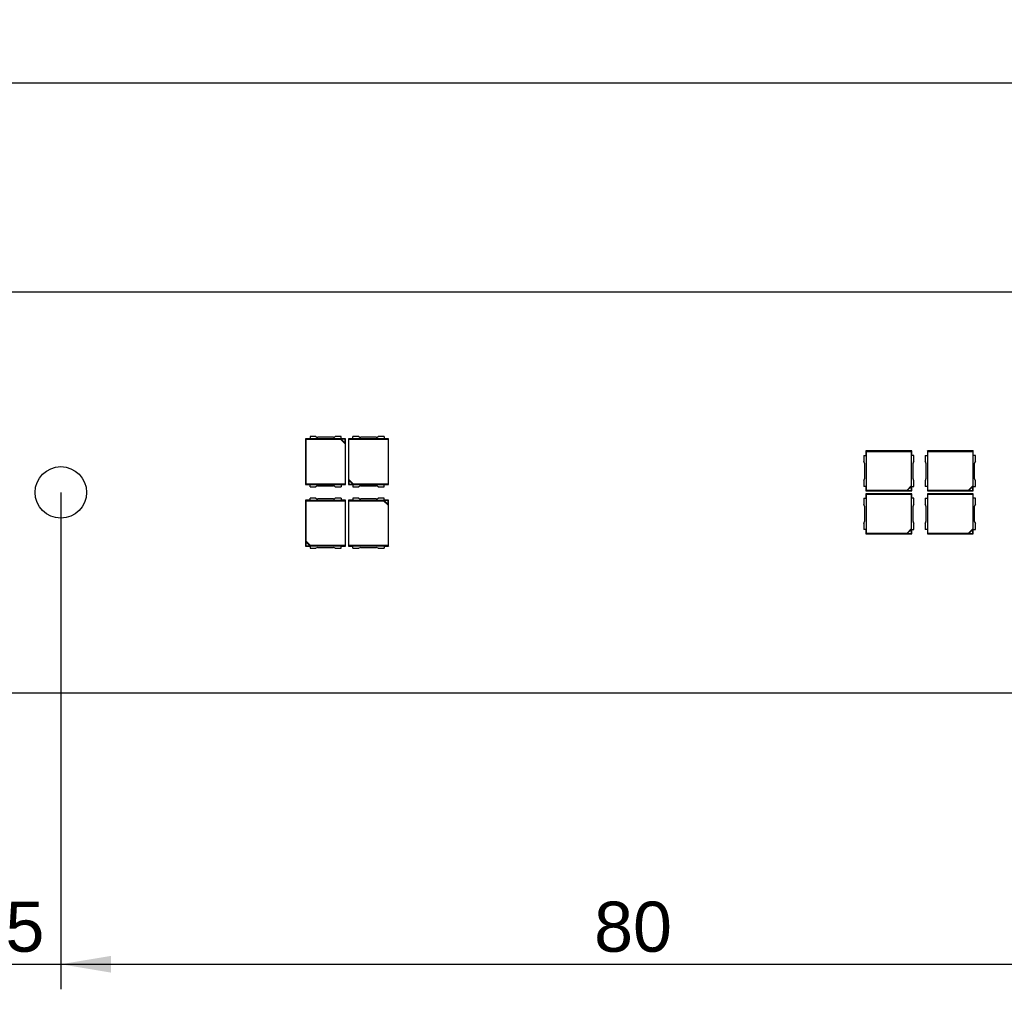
# Model space of a CAD drawing. Header units: millimetres. Extents: x 35 to 1170, y 11 to 451.
# Tile 17 of 19: x 1032 to 1101, y 294 to 362. Entities that reach past the tile are written whole.
import ezdxf
from ezdxf.enums import TextEntityAlignment as Align

# ---------------------------------------------------------------- set-up
doc = ezdxf.new("R2010")
doc.units = ezdxf.units.MM
doc.layers.add('Default', color=7, linetype='Continuous')
doc.layers.add('LINLED_1120X28MM', color=7, linetype='Continuous')
doc.styles.add('SEACAD_Arial', font='arial.ttf')
doc.dimstyles.new('ISO', dxfattribs={"dimtxt": 3.5, "dimasz": 3.5, "dimexe": 1.75, "dimexo": 0, "dimgap": 0.875, "dimtad": 1, "dimtxsty": 'SEACAD_Arial', "dimblk1": '_SE_FILLED', "dimblk2": '_SE_FILLED', "dimsah": 1, "dimcen": 1.75, "dimadec": 0, "dimazin": 0, "dimtfac": 0.5, "dimtdec": 3, "dimtmove": 0, "dimatfit": 3, "dimfxl": 1, "dimarcsym": 0})

# ---------------------------------------------------------------- blocks, each defined once
blk = doc.blocks.new('SE')
at = {"layer": 'LINLED_1120X28MM', "color": 7, "linetype": 'Continuous'}
for p, q in [((1151.349, 342.55), (38.349, 342.55)), ((1052.259, 332.3), (1051.949, 332.3)), ((1051.949, 332.3), (1051.983, 332.266)), ((1051.949, 332.3), (1051.949, 329.1)), ((1052.676, 332.45), (1052.259, 332.45)), ((1052.259, 332.45), (1052.259, 332.287)), ((1053.89, 332.4), (1052.808, 332.4)), ((1054.439, 332.45), (1054.022, 332.45)), ((1054.439, 332.287), (1054.439, 332.45)), ((1054.749, 332.3), (1054.439, 332.3)), ((1054.725, 332.277), (1054.749, 332.3)), ((1054.749, 329.1), (1054.749, 332.3)), ((1054.983, 332.266), (1054.949, 332.3)), ((1054.949, 332.3), (1054.949, 329.1)), ((1055.259, 332.3), (1054.949, 332.3)), ((1055.259, 332.287), (1055.259, 332.45)), ((1055.676, 332.45), (1055.259, 332.45)), ((1056.89, 332.4), (1055.808, 332.4)), ((1057.439, 332.45), (1057.022, 332.45)), ((1057.439, 332.45), (1057.439, 332.287)), ((1057.749, 332.3), (1057.439, 332.3)), ((1057.715, 332.266), (1057.749, 332.3)), ((1057.749, 329.1), (1057.749, 332.3)), ((1051.983, 332.266), (1054.4, 332.266)), ((1051.983, 329.134), (1051.983, 332.266)), ((1054.439, 332.287), (1052.259, 332.287)), ((1054.4, 332.266), (1054.444, 332.277)), ((1054.4, 332.266), (1054.715, 331.951)), ((1054.725, 332.277), (1054.444, 332.277)), ((1054.444, 332.277), (1054.725, 331.996)), ((1054.725, 331.996), (1054.715, 331.951)), ((1054.715, 331.951), (1054.715, 329.134)), ((1054.725, 331.996), (1054.725, 332.277)), ((1054.983, 329.449), (1054.983, 332.266)), ((1054.983, 332.266), (1057.715, 332.266)), ((1057.439, 332.287), (1055.259, 332.287)), ((1057.715, 332.266), (1057.715, 329.134)), ((1090.949, 331.14), (1091.112, 331.14)), ((1090.949, 331.14), (1090.949, 330.723)), ((1091.133, 331.416), (1091.099, 331.45)), ((1091.099, 331.45), (1091.099, 331.14)), ((1094.299, 331.45), (1091.099, 331.45)), ((1091.112, 331.14), (1091.112, 328.96)), ((1091.133, 328.684), (1091.133, 331.416)), ((1091.133, 331.416), (1094.265, 331.416)), ((1094.299, 331.45), (1094.265, 331.416)), ((1094.265, 331.416), (1094.265, 328.999)), ((1094.286, 328.96), (1094.286, 331.14)), ((1094.449, 331.14), (1094.286, 331.14)), ((1094.299, 331.14), (1094.299, 331.45)), ((1094.449, 330.723), (1094.449, 331.14)), ((1095.249, 331.14), (1095.412, 331.14)), ((1095.249, 331.14), (1095.249, 330.723)), ((1095.433, 331.416), (1095.399, 331.45)), ((1095.399, 331.45), (1095.399, 331.14)), ((1098.599, 331.45), (1095.399, 331.45)), ((1095.412, 331.14), (1095.412, 328.96)), ((1095.433, 328.684), (1095.433, 331.416)), ((1095.433, 331.416), (1098.565, 331.416)), ((1098.599, 331.45), (1098.565, 331.416)), ((1098.565, 331.416), (1098.565, 328.999)), ((1098.586, 328.96), (1098.586, 331.14)), ((1098.749, 331.14), (1098.586, 331.14)), ((1098.599, 331.14), (1098.599, 331.45)), ((1098.749, 330.723), (1098.749, 331.14)), ((1090.999, 330.591), (1090.999, 329.509)), ((1094.399, 329.509), (1094.399, 330.591)), ((1095.299, 330.591), (1095.299, 329.509)), ((1098.699, 329.509), (1098.699, 330.591)), ((1051.983, 329.134), (1051.949, 329.1)), ((1051.949, 329.1), (1052.259, 329.1)), ((1054.715, 329.134), (1051.983, 329.134)), ((1052.259, 329.113), (1054.439, 329.113)), ((1052.259, 328.95), (1052.259, 329.113)), ((1052.259, 328.95), (1052.676, 328.95)), ((1052.808, 329), (1053.89, 329)), ((1054.022, 328.95), (1054.439, 328.95)), ((1054.439, 329.113), (1054.439, 328.95)), ((1054.439, 329.1), (1054.749, 329.1)), ((1054.715, 329.134), (1054.749, 329.1)), ((1054.972, 329.124), (1054.949, 329.1)), ((1054.949, 329.1), (1055.259, 329.1)), ((1054.972, 329.405), (1054.983, 329.449)), ((1054.972, 329.405), (1054.972, 329.124)), ((1055.253, 329.124), (1054.972, 329.405)), ((1054.972, 329.124), (1055.253, 329.124)), ((1055.298, 329.134), (1054.983, 329.449)), ((1055.298, 329.134), (1055.253, 329.124)), ((1055.259, 329.113), (1057.439, 329.113)), ((1055.259, 329.113), (1055.259, 328.95)), ((1055.259, 328.95), (1055.676, 328.95)), ((1057.715, 329.134), (1055.298, 329.134)), ((1055.808, 329), (1056.89, 329)), ((1057.022, 328.95), (1057.439, 328.95)), ((1057.439, 328.95), (1057.439, 329.113)), ((1057.439, 329.1), (1057.749, 329.1)), ((1057.749, 329.1), (1057.715, 329.134)), ((1090.949, 329.377), (1090.949, 328.96)), ((1091.112, 328.96), (1090.949, 328.96)), ((1091.099, 328.96), (1091.099, 328.65)), ((1094.265, 328.999), (1093.95, 328.684)), ((1094.275, 328.955), (1093.994, 328.674)), ((1094.265, 328.999), (1094.275, 328.955)), ((1094.275, 328.674), (1094.275, 328.955)), ((1094.286, 328.96), (1094.449, 328.96)), ((1094.299, 328.65), (1094.299, 328.96)), ((1094.449, 328.96), (1094.449, 329.377)), ((1095.249, 329.377), (1095.249, 328.96)), ((1095.412, 328.96), (1095.249, 328.96)), ((1095.399, 328.96), (1095.399, 328.65)), ((1098.565, 328.999), (1098.25, 328.684)), ((1098.575, 328.955), (1098.294, 328.674)), ((1098.565, 328.999), (1098.575, 328.955)), ((1098.575, 328.674), (1098.575, 328.955)), ((1098.586, 328.96), (1098.749, 328.96)), ((1098.599, 328.65), (1098.599, 328.96)), ((1098.749, 328.96), (1098.749, 329.377)), ((1091.133, 328.684), (1091.099, 328.65)), ((1091.099, 328.65), (1094.299, 328.65)), ((1091.133, 328.416), (1091.099, 328.45)), ((1091.099, 328.45), (1091.099, 328.14)), ((1094.299, 328.45), (1091.099, 328.45)), ((1093.95, 328.684), (1091.133, 328.684)), ((1091.133, 325.684), (1091.133, 328.416)), ((1091.133, 328.416), (1094.265, 328.416)), ((1093.994, 328.674), (1093.95, 328.684)), ((1093.994, 328.674), (1094.275, 328.674)), ((1094.299, 328.45), (1094.265, 328.416)), ((1094.265, 328.416), (1094.265, 325.999)), ((1094.275, 328.674), (1094.299, 328.65)), ((1094.299, 328.14), (1094.299, 328.45)), ((1095.433, 328.684), (1095.399, 328.65)), ((1095.399, 328.65), (1098.599, 328.65)), ((1095.433, 328.416), (1095.399, 328.45)), ((1095.399, 328.45), (1095.399, 328.14)), ((1098.599, 328.45), (1095.399, 328.45)), ((1098.25, 328.684), (1095.433, 328.684)), ((1095.433, 325.684), (1095.433, 328.416)), ((1095.433, 328.416), (1098.565, 328.416)), ((1098.294, 328.674), (1098.25, 328.684)), ((1098.294, 328.674), (1098.575, 328.674)), ((1098.599, 328.45), (1098.565, 328.416)), ((1098.565, 328.416), (1098.565, 325.999)), ((1098.575, 328.674), (1098.599, 328.65)), ((1098.599, 328.14), (1098.599, 328.45)), ((1051.983, 327.966), (1051.949, 328)), ((1051.949, 328), (1051.949, 324.8)), ((1052.259, 328), (1051.949, 328)), ((1051.983, 325.149), (1051.983, 327.966)), ((1051.983, 327.966), (1054.715, 327.966)), ((1052.259, 327.987), (1052.259, 328.15)), ((1052.676, 328.15), (1052.259, 328.15)), ((1054.439, 327.987), (1052.259, 327.987)), ((1053.89, 328.1), (1052.808, 328.1)), ((1054.439, 328.15), (1054.022, 328.15)), ((1054.439, 328.15), (1054.439, 327.987)), ((1054.749, 328), (1054.439, 328)), ((1054.715, 327.966), (1054.749, 328)), ((1054.715, 327.966), (1054.715, 324.834)), ((1054.749, 324.8), (1054.749, 328)), ((1055.259, 328), (1054.949, 328)), ((1054.949, 328), (1054.983, 327.966)), ((1054.949, 328), (1054.949, 324.8)), ((1054.983, 327.966), (1057.4, 327.966)), ((1054.983, 324.834), (1054.983, 327.966)), ((1055.676, 328.15), (1055.259, 328.15)), ((1055.259, 328.15), (1055.259, 327.987)), ((1057.439, 327.987), (1055.259, 327.987)), ((1056.89, 328.1), (1055.808, 328.1)), ((1057.439, 328.15), (1057.022, 328.15)), ((1057.4, 327.966), (1057.444, 327.977)), ((1057.4, 327.966), (1057.715, 327.651)), ((1057.439, 327.987), (1057.439, 328.15)), ((1057.749, 328), (1057.439, 328)), ((1057.725, 327.977), (1057.444, 327.977)), ((1057.444, 327.977), (1057.725, 327.696)), ((1057.725, 327.696), (1057.715, 327.651)), ((1057.715, 327.651), (1057.715, 324.834)), ((1057.725, 327.977), (1057.749, 328)), ((1057.725, 327.696), (1057.725, 327.977)), ((1057.749, 324.8), (1057.749, 328)), ((1090.949, 328.14), (1091.112, 328.14)), ((1090.949, 328.14), (1090.949, 327.723)), ((1090.999, 327.591), (1090.999, 326.509)), ((1091.112, 328.14), (1091.112, 325.96)), ((1094.286, 325.96), (1094.286, 328.14)), ((1094.449, 328.14), (1094.286, 328.14)), ((1094.399, 326.509), (1094.399, 327.591)), ((1094.449, 327.723), (1094.449, 328.14)), ((1095.249, 328.14), (1095.412, 328.14)), ((1095.249, 328.14), (1095.249, 327.723)), ((1095.299, 327.591), (1095.299, 326.509)), ((1095.412, 328.14), (1095.412, 325.96)), ((1098.586, 325.96), (1098.586, 328.14)), ((1098.749, 328.14), (1098.586, 328.14)), ((1098.699, 326.509), (1098.699, 327.591)), ((1098.749, 327.723), (1098.749, 328.14)), ((1090.949, 326.377), (1090.949, 325.96)), ((1094.449, 325.96), (1094.449, 326.377)), ((1095.249, 326.377), (1095.249, 325.96)), ((1098.749, 325.96), (1098.749, 326.377)), ((1091.112, 325.96), (1090.949, 325.96)), ((1091.099, 325.96), (1091.099, 325.65)), ((1091.133, 325.684), (1091.099, 325.65)), ((1091.099, 325.65), (1094.299, 325.65)), ((1093.95, 325.684), (1091.133, 325.684)), ((1094.265, 325.999), (1093.95, 325.684)), ((1093.994, 325.674), (1093.95, 325.684)), ((1094.275, 325.955), (1093.994, 325.674)), ((1093.994, 325.674), (1094.275, 325.674)), ((1094.265, 325.999), (1094.275, 325.955)), ((1094.275, 325.674), (1094.275, 325.955)), ((1094.275, 325.674), (1094.299, 325.65)), ((1094.286, 325.96), (1094.449, 325.96)), ((1094.299, 325.65), (1094.299, 325.96)), ((1095.412, 325.96), (1095.249, 325.96)), ((1095.399, 325.96), (1095.399, 325.65)), ((1095.433, 325.684), (1095.399, 325.65)), ((1095.399, 325.65), (1098.599, 325.65)), ((1098.25, 325.684), (1095.433, 325.684)), ((1098.565, 325.999), (1098.25, 325.684)), ((1098.294, 325.674), (1098.25, 325.684)), ((1098.575, 325.955), (1098.294, 325.674)), ((1098.294, 325.674), (1098.575, 325.674)), ((1098.565, 325.999), (1098.575, 325.955)), ((1098.575, 325.674), (1098.575, 325.955)), ((1098.575, 325.674), (1098.599, 325.65)), ((1098.586, 325.96), (1098.749, 325.96)), ((1098.599, 325.65), (1098.599, 325.96)), ((1051.972, 324.824), (1051.949, 324.8)), ((1051.949, 324.8), (1052.259, 324.8)), ((1051.972, 325.105), (1051.983, 325.149)), ((1051.972, 325.105), (1051.972, 324.824)), ((1052.253, 324.824), (1051.972, 325.105)), ((1051.972, 324.824), (1052.253, 324.824)), ((1052.298, 324.834), (1051.983, 325.149)), ((1052.298, 324.834), (1052.253, 324.824)), ((1052.259, 324.813), (1054.439, 324.813)), ((1052.259, 324.813), (1052.259, 324.65)), ((1054.715, 324.834), (1052.298, 324.834)), ((1054.439, 324.65), (1054.439, 324.813)), ((1054.439, 324.8), (1054.749, 324.8)), ((1054.749, 324.8), (1054.715, 324.834)), ((1054.983, 324.834), (1054.949, 324.8)), ((1054.949, 324.8), (1055.259, 324.8)), ((1057.715, 324.834), (1054.983, 324.834)), ((1055.259, 324.813), (1057.439, 324.813)), ((1055.259, 324.65), (1055.259, 324.813)), ((1057.439, 324.813), (1057.439, 324.65)), ((1057.439, 324.8), (1057.749, 324.8)), ((1057.715, 324.834), (1057.749, 324.8)), ((1052.259, 324.65), (1052.676, 324.65)), ((1052.808, 324.7), (1053.89, 324.7)), ((1054.022, 324.65), (1054.439, 324.65)), ((1055.259, 324.65), (1055.676, 324.65)), ((1055.808, 324.7), (1056.89, 324.7)), ((1057.022, 324.65), (1057.439, 324.65)), ((38.349, 314.55), (1151.349, 314.55))]:
    blk.add_line(p, q, dxfattribs=at)
blk.add_circle((1034.849, 328.55), 1.8, dxfattribs=at)
for centre, start, end in [((1052.808, 332.6), 228.59038, 270), ((1053.89, 332.6), 270, 311.40962), ((1055.808, 332.6), 228.59038, 270), ((1056.89, 332.6), 270, 311.40962), ((1090.799, 330.591), 0, 41.40962), ((1094.599, 330.591), 138.59038, 180), ((1095.099, 330.591), 0, 41.40962), ((1098.899, 330.591), 138.59038, 180), ((1052.808, 328.8), 90, 131.40962), ((1053.89, 328.8), 48.59038, 90), ((1055.808, 328.8), 90, 131.40962), ((1056.89, 328.8), 48.59038, 90), ((1090.799, 329.509), 318.59038, 360), ((1094.599, 329.509), 180, 221.40962), ((1095.099, 329.509), 318.59038, 360), ((1098.899, 329.509), 180, 221.40962), ((1052.808, 328.3), 228.59038, 270), ((1053.89, 328.3), 270, 311.40962), ((1055.808, 328.3), 228.59038, 270), ((1056.89, 328.3), 270, 311.40962), ((1090.799, 327.591), 0, 41.40962), ((1094.599, 327.591), 138.59038, 180), ((1095.099, 327.591), 0, 41.40962), ((1098.899, 327.591), 138.59038, 180), ((1090.799, 326.509), 318.59038, 360), ((1094.599, 326.509), 180, 221.40962), ((1095.099, 326.509), 318.59038, 360), ((1098.899, 326.509), 180, 221.40962), ((1052.808, 324.5), 90, 131.40962), ((1053.89, 324.5), 48.59038, 90), ((1055.808, 324.5), 90, 131.40962), ((1056.89, 324.5), 48.59038, 90)]:
    blk.add_arc(centre, 0.2, start, end, dxfattribs=at)
blk = doc.blocks.new('DMBLK157')
at = {"layer": 'Default', "linetype": 'Continuous'}
for points in [[(1026.349, 294.999), (1029.849, 295.582), (1026.349, 296.166)], [(1038.349, 294.999), (1038.349, 296.166), (1034.849, 295.582)]]:
    blk.add_hatch(color=7, dxfattribs=at).paths.add_polyline_path(points)
at = {"layer": 'Default', "color": 7, "linetype": 'Continuous'}
for p, q in [((1029.849, 328.55), (1029.849, 293.832)), ((1034.849, 328.55), (1034.849, 293.832)), ((1022.849, 295.582), (1041.849, 295.582))]:
    blk.add_line(p, q, dxfattribs=at)
at = {"layer": 'Default', "color": 7, "linetype": 'Continuous', "style": 'SEACAD_Arial'}
blk.add_text('5', height=3.5, dxfattribs=at).set_placement((1030.979, 299.957), align=Align.TOP_LEFT)
blk = doc.blocks.new('_SE_FILLED')
at = {"color": 0}
blk.add_line((0, 0), (-1, 0), dxfattribs=at)
blk.add_solid([(0, 0), (-1, -0.1665), (-1, 0.1665), (0, 0)], dxfattribs=at)
blk = doc.blocks.new('DMBLK158')
at = {"layer": 'Default', "linetype": 'Continuous'}
for points in [[(1038.349, 294.999), (1038.349, 296.166), (1034.849, 295.582)], [(1111.349, 294.999), (1114.849, 295.582), (1111.349, 296.166)]]:
    blk.add_hatch(color=7, dxfattribs=at).paths.add_polyline_path(points)
at = {"layer": 'Default', "color": 7, "linetype": 'Continuous'}
for p, q in [((1034.849, 328.55), (1034.849, 293.832)), ((1114.849, 326.75), (1114.849, 293.832)), ((1034.849, 295.582), (1114.849, 295.582))]:
    blk.add_line(p, q, dxfattribs=at)
at = {"layer": 'Default', "color": 7, "linetype": 'Continuous', "style": 'SEACAD_Arial'}
blk.add_text('80', height=3.5, dxfattribs=at).set_placement((1072.11, 299.957), align=Align.TOP_LEFT)
blk = doc.blocks.new('DMBLK161')
at = {"layer": 'Default', "linetype": 'Continuous'}
for points in [[(38.849, 357.725), (35.349, 357.141), (38.849, 356.558)], [(1150.849, 357.725), (1150.849, 356.558), (1154.349, 357.141)]]:
    blk.add_hatch(color=7, dxfattribs=at).paths.add_polyline_path(points)
at = {"layer": 'Default', "color": 7, "linetype": 'Continuous'}
for p, q in [((35.349, 339.55), (35.349, 358.891)), ((1154.349, 339.55), (1154.349, 358.891)), ((1154.349, 357.141), (35.349, 357.141))]:
    blk.add_line(p, q, dxfattribs=at)
at = {"layer": 'Default', "color": 7, "linetype": 'Continuous', "style": 'SEACAD_Arial'}
blk.add_text('1119', height=3.5, dxfattribs=at).set_placement((589.371, 361.516), align=Align.TOP_LEFT)

msp = doc.modelspace()

# ---------------------------------------------------------------- block references
at = {"layer": 'Default'}
msp.add_blockref('SE', (0, 0), dxfattribs=at)

# ---------------------------------------------------------------- dimensions: what is measured, and where the dimension line sits
at = {"layer": 'Default', "color": 7, "linetype": 'Continuous'}
for base, p1, p2, angle, picture, middle in [((1154.349, 357.141), (1154.349, 317.55), (35.349, 317.55), 180, 'DMBLK161', (594.849, 357.141)), ((1029.849, 295.582), (1029.849, 328.55), (1034.849, 328.55), 0, 'DMBLK157', (1032.349, 295.582))]:
    dim = msp.add_linear_dim(base=base, p1=p1, p2=p2, angle=angle, text='\\A1;<>', dimstyle='ISO', dxfattribs=at)
    dim.commit()
    dim.dimension.update_dxf_attribs({"geometry": picture, "text_midpoint": middle, "dimtype": 161})
dim = msp.add_linear_dim(base=(1114.849, 295.582), p1=(1034.849, 328.55), p2=(1114.849, 326.75), text='\\A1;<>', dimstyle='ISO', dxfattribs=at)
dim.commit()
dim.dimension.update_dxf_attribs({"geometry": 'DMBLK158', "text_midpoint": (1074.849, 295.582), "dimtype": 160})

doc.saveas('drawing.dxf')
